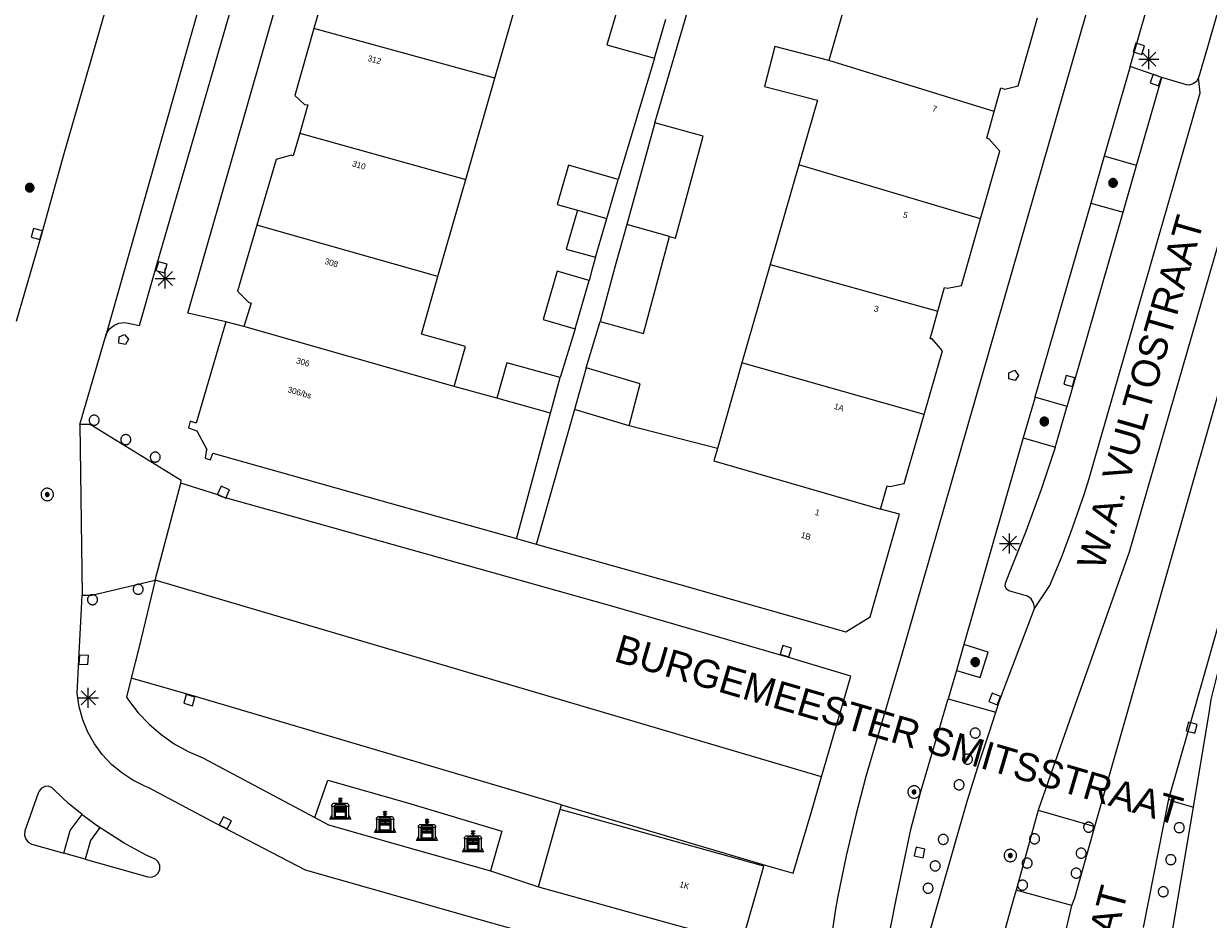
# Model space of a CAD drawing. Header units: metres. Extents: x 135779 to 137489, y 452643 to 455118.
# Tile 204 of 256: x 136679 to 136739, y 453399 to 453444. Entities that reach past the tile are written whole.
import ezdxf
from ezdxf.enums import TextEntityAlignment as Align

# ---------------------------------------------------------------- set-up
doc = ezdxf.new("R2010")
doc.units = ezdxf.units.M
for name, color, linetype, lineweight in [('KTop_BAK_Afval apart plaats', 96, 'Continuous', 13), ('KTop_NAR_Huisnummer (t)', 7, 'Continuous', 13), ('KTop_NAR_Huisnummer tijdelijk (t)', 7, 'Continuous', 13), ('KTop_ORL_Weg_Straatnaam (t)', 7, 'Continuous', 13), ('KTop_OTD_Gesloten verharding', 15, 'Continuous', 13), ('KTop_OTD_Half verhard', 15, 'Continuous', 13), ('KTop_PAL_Afsluitpaal', 222, 'Continuous', 13), ('KTop_PAL_Lichtmast', 40, 'Continuous', 13), ('KTop_PND_Grondvlaksituatie van BAG-pand [tachy]', 1, 'Continuous', 13), ('KTop_PND_Pandscheiding', 40, 'Continuous', 13), ('KTop_PUT_Brandkraan of -put', 1, 'Continuous', 13), ('KTop_PUT_Inspectie- of rioolput', 15, 'Continuous', 13), ('KTop_PUT_Kolk', 15, 'Continuous', 13), ('KTop_VGO_Boom', 92, 'Continuous', 13), ('KTop_WGD_Fietspad', 40, 'Continuous', 13), ('KTop_WGD_Parkeervlak', 251, 'Continuous', 13), ('KTop_WGD_Rijbaan_Lokale weg', 251, 'Continuous', 13), ('KTop_WGD_Voetpad', 251, 'Continuous', 13), ('KTop_WGD_Voetpad_bushalte', 251, 'Continuous', 13)]:
    doc.layers.add(name, color=color, linetype=linetype, lineweight=lineweight)
doc.styles.add('Style-ROVU', font='ROVU.shx')
doc.styles.add('Style-ROVUCURSIEF', font='ROVUCURSIEF.shx')

# ---------------------------------------------------------------- blocks, each defined once
blk = doc.blocks.new('BAK_Afval_apart_plaats')
at = {"layer": 'KTop_BAK_Afval apart plaats'}
for p, q in [((-0.43, 0.141), (-0.425, 0.168)), ((-0.43, 0.118), (-0.43, 0.141)), ((-0.29, 0.118), (-0.43, 0.118)), ((-0.43, 0.118), (-0.43, -0.457)), ((-0.29, 0.118), (-0.43, 0.118)), ((-0.425, 0.168), (-0.416, 0.193)), ((-0.416, 0.193), (-0.403, 0.215)), ((-0.403, 0.215), (-0.384, 0.24)), ((-0.384, 0.24), (-0.364, 0.258)), ((-0.364, 0.258), (-0.342, 0.272)), ((-0.342, 0.272), (0, 0.272)), ((-0.282, 0.167), (-0.29, 0.146)), ((-0.282, 0.167), (-0.29, 0.146)), ((-0.29, 0.146), (-0.29, 0.118)), ((-0.29, 0.146), (-0.29, 0.118)), ((-0.29, -0.429), (-0.29, 0.118)), ((-0.29, 0.118), (-0.29, -0.429)), ((-0.273, 0.186), (-0.282, 0.167)), ((-0.273, 0.186), (-0.282, 0.167)), ((-0.248, 0.217), (-0.273, 0.186)), ((-0.248, 0.217), (-0.273, 0.186)), ((0.248, 0.217), (-0.248, 0.217)), ((0.248, 0.217), (-0.248, 0.217)), ((-0.242, 0.081), (-0.242, 0.153)), ((-0.242, 0.153), (0.242, 0.153)), ((0.242, 0.081), (-0.242, 0.081)), ((-0.242, 0.034), (-0.242, 0.081)), ((-0.242, 0.081), (0.242, 0.081)), ((-0.242, -0.059), (-0.242, 0.034)), ((-0.242, 0.034), (0.242, 0.034)), ((0.242, 0.034), (-0.242, 0.034)), ((-0.073, 0.513), (-0.072, 0.515)), ((-0.073, 0.513), (-0.073, 0.49)), ((-0.072, 0.511), (-0.073, 0.513)), ((-0.072, 0.511), (-0.073, 0.513)), ((-0.073, 0.49), (-0.072, 0.488)), ((-0.073, 0.399), (-0.073, 0.376)), ((-0.072, 0.397), (-0.073, 0.399)), ((-0.073, 0.376), (-0.072, 0.374)), ((-0.072, 0.515), (-0.071, 0.516)), ((-0.07, 0.51), (-0.072, 0.511)), ((-0.07, 0.51), (-0.072, 0.511)), ((-0.072, 0.488), (-0.07, 0.486)), ((-0.07, 0.396), (-0.072, 0.397)), ((-0.072, 0.374), (-0.07, 0.373)), ((-0.071, 0.516), (-0.07, 0.517)), ((-0.07, 0.517), (-0.067, 0.519)), ((-0.069, 0.509), (-0.07, 0.51)), ((-0.069, 0.509), (-0.07, 0.51)), ((-0.07, 0.486), (-0.069, 0.485)), ((-0.069, 0.395), (-0.07, 0.396)), ((-0.07, 0.373), (-0.069, 0.371)), ((-0.066, 0.507), (-0.069, 0.509)), ((-0.066, 0.507), (-0.069, 0.509)), ((-0.069, 0.485), (-0.066, 0.484)), ((-0.066, 0.394), (-0.069, 0.395)), ((-0.069, 0.371), (-0.066, 0.37)), ((-0.067, 0.519), (-0.065, 0.52)), ((-0.063, 0.506), (-0.066, 0.507)), ((-0.063, 0.506), (-0.066, 0.507)), ((-0.066, 0.484), (-0.063, 0.483)), ((-0.063, 0.392), (-0.066, 0.394)), ((-0.066, 0.37), (-0.063, 0.369)), ((-0.065, 0.52), (-0.061, 0.521)), ((-0.059, 0.505), (-0.063, 0.506)), ((-0.059, 0.505), (-0.063, 0.506)), ((-0.063, 0.483), (-0.059, 0.482)), ((-0.059, 0.391), (-0.063, 0.392)), ((-0.063, 0.369), (-0.059, 0.368)), ((-0.061, 0.521), (-0.055, 0.523)), ((-0.054, 0.504), (-0.059, 0.505)), ((-0.054, 0.504), (-0.059, 0.505)), ((-0.059, 0.482), (-0.054, 0.481)), ((-0.054, 0.39), (-0.059, 0.391)), ((-0.059, 0.368), (-0.054, 0.367)), ((-0.055, 0.523), (-0.049, 0.524)), ((-0.048, 0.503), (-0.054, 0.504)), ((-0.048, 0.503), (-0.054, 0.504)), ((-0.054, 0.481), (-0.048, 0.48)), ((-0.048, 0.389), (-0.054, 0.39)), ((-0.054, 0.367), (-0.048, 0.366)), ((-0.049, 0.524), (-0.043, 0.525)), ((-0.043, 0.502), (-0.048, 0.503)), ((-0.043, 0.502), (-0.048, 0.503)), ((-0.048, 0.48), (-0.043, 0.479)), ((-0.043, 0.388), (-0.048, 0.389)), ((-0.048, 0.366), (-0.043, 0.365)), ((-0.043, 0.525), (-0.035, 0.526)), ((-0.036, 0.501), (-0.043, 0.502)), ((-0.036, 0.501), (-0.043, 0.502)), ((-0.043, 0.479), (-0.036, 0.478)), ((-0.036, 0.388), (-0.043, 0.388)), ((-0.043, 0.365), (-0.036, 0.364)), ((-0.03, 0.501), (-0.036, 0.501)), ((-0.03, 0.501), (-0.036, 0.501)), ((-0.036, 0.478), (-0.03, 0.478)), ((-0.03, 0.387), (-0.036, 0.388)), ((-0.036, 0.364), (-0.03, 0.364)), ((-0.035, 0.526), (-0.029, 0.527)), ((-0.021, 0.5), (-0.03, 0.501)), ((-0.021, 0.5), (-0.03, 0.501)), ((-0.03, 0.478), (-0.028, 0.478)), ((-0.021, 0.387), (-0.03, 0.387)), ((-0.03, 0.364), (-0.028, 0.364)), ((-0.029, 0.527), (-0.023, 0.527)), ((-0.028, 0.478), (-0.021, 0.477)), ((-0.028, 0.468), (-0.028, 0.478)), ((-0.028, 0.478), (-0.021, 0.477)), ((-0.028, 0.4), (-0.028, 0.468)), ((-0.028, 0.468), (-0.021, 0.468)), ((-0.021, 0.468), (-0.028, 0.468)), ((-0.021, 0.4), (-0.028, 0.4)), ((-0.028, 0.364), (-0.021, 0.363)), ((-0.028, 0.355), (-0.028, 0.364)), ((-0.028, 0.364), (-0.021, 0.363)), ((-0.028, 0.272), (-0.028, 0.355)), ((-0.028, 0.355), (-0.021, 0.354)), ((-0.021, 0.354), (-0.028, 0.355)), ((0.028, 0.272), (-0.028, 0.272)), ((-0.023, 0.527), (-0.013, 0.528)), ((-0.014, 0.5), (-0.021, 0.5)), ((-0.014, 0.5), (-0.021, 0.5)), ((-0.021, 0.477), (-0.014, 0.477)), ((-0.021, 0.477), (-0.014, 0.477)), ((-0.021, 0.468), (-0.014, 0.468)), ((-0.014, 0.468), (-0.021, 0.468)), ((-0.014, 0.399), (-0.021, 0.4)), ((-0.014, 0.386), (-0.021, 0.387)), ((-0.021, 0.363), (-0.014, 0.363)), ((-0.021, 0.363), (-0.014, 0.363)), ((-0.021, 0.354), (-0.014, 0.354)), ((-0.014, 0.354), (-0.021, 0.354)), ((0, 0.5), (-0.014, 0.5)), ((0, 0.5), (-0.014, 0.5)), ((-0.014, 0.477), (0, 0.477)), ((-0.014, 0.477), (0, 0.477)), ((-0.014, 0.468), (0, 0.468)), ((0, 0.468), (-0.014, 0.468)), ((0, 0.399), (-0.014, 0.399)), ((0, 0.386), (-0.014, 0.386)), ((-0.014, 0.363), (0, 0.363)), ((-0.014, 0.363), (0, 0.363)), ((-0.014, 0.354), (0, 0.354)), ((0, 0.354), (-0.014, 0.354)), ((-0.013, 0.528), (-0.005, 0.528)), ((-0.005, 0.528), (0, 0.528)), ((0, 0.528), (0.005, 0.528)), ((0, 0.5), (0, 0.477)), ((0, 0.477), (0, 0.5)), ((0, 0.477), (0, 0.5)), ((0, 0.5), (0.014, 0.5)), ((0.014, 0.5), (0, 0.5)), ((0.014, 0.477), (0, 0.477)), ((0, 0.477), (0.014, 0.477)), ((0.014, 0.468), (0, 0.468)), ((0, 0.468), (0, 0.399)), ((0, 0.468), (0, 0.399)), ((0.014, 0.468), (0, 0.468)), ((0, 0.399), (0.014, 0.399)), ((0, 0.363), (0, 0.386)), ((0, 0.363), (0, 0.386)), ((0, 0.386), (0.014, 0.386)), ((0.014, 0.363), (0, 0.363)), ((0, 0.363), (0.014, 0.363)), ((0, 0.354), (0.014, 0.354)), ((0, 0.272), (0, 0.354)), ((0, 0.354), (0, 0.272)), ((0.014, 0.354), (0, 0.354)), ((0, 0.272), (0.342, 0.272)), ((0.028, 0.272), (0, 0.272)), ((0, 0.272), (0.028, 0.272)), ((0.005, 0.528), (0.013, 0.528)), ((0.013, 0.528), (0.023, 0.527)), ((0.014, 0.5), (0.021, 0.5)), ((0.021, 0.5), (0.014, 0.5)), ((0.021, 0.477), (0.014, 0.477)), ((0.014, 0.477), (0.021, 0.477)), ((0.021, 0.468), (0.014, 0.468)), ((0.021, 0.468), (0.014, 0.468)), ((0.014, 0.399), (0.021, 0.4)), ((0.014, 0.386), (0.021, 0.387)), ((0.021, 0.363), (0.014, 0.363)), ((0.014, 0.363), (0.021, 0.363)), ((0.014, 0.354), (0.021, 0.354)), ((0.021, 0.354), (0.014, 0.354)), ((0.021, 0.5), (0.03, 0.501)), ((0.03, 0.501), (0.021, 0.5)), ((0.028, 0.478), (0.021, 0.477)), ((0.021, 0.477), (0.028, 0.478)), ((0.021, 0.468), (0.028, 0.468)), ((0.028, 0.468), (0.021, 0.468)), ((0.028, 0.468), (0.021, 0.468)), ((0.021, 0.4), (0.028, 0.4)), ((0.021, 0.387), (0.03, 0.387)), ((0.028, 0.364), (0.021, 0.363)), ((0.021, 0.363), (0.028, 0.364)), ((0.021, 0.354), (0.028, 0.355)), ((0.028, 0.355), (0.021, 0.354)), ((0.023, 0.527), (0.029, 0.527)), ((0.03, 0.478), (0.028, 0.478)), ((0.028, 0.478), (0.028, 0.468)), ((0.028, 0.4), (0.028, 0.468)), ((0.03, 0.364), (0.028, 0.364)), ((0.028, 0.364), (0.028, 0.355)), ((0.028, 0.355), (0.028, 0.272)), ((0.029, 0.527), (0.035, 0.526)), ((0.03, 0.501), (0.036, 0.501)), ((0.036, 0.501), (0.03, 0.501)), ((0.036, 0.478), (0.03, 0.478)), ((0.03, 0.387), (0.036, 0.388)), ((0.036, 0.364), (0.03, 0.364)), ((0.035, 0.526), (0.043, 0.525)), ((0.036, 0.501), (0.043, 0.502)), ((0.043, 0.502), (0.036, 0.501)), ((0.043, 0.479), (0.036, 0.478)), ((0.036, 0.388), (0.043, 0.388)), ((0.043, 0.365), (0.036, 0.364)), ((0.043, 0.525), (0.049, 0.524)), ((0.043, 0.502), (0.048, 0.503)), ((0.048, 0.503), (0.043, 0.502)), ((0.048, 0.48), (0.043, 0.479)), ((0.043, 0.388), (0.048, 0.389)), ((0.048, 0.366), (0.043, 0.365)), ((0.048, 0.503), (0.054, 0.504)), ((0.054, 0.504), (0.048, 0.503)), ((0.054, 0.481), (0.048, 0.48)), ((0.048, 0.389), (0.054, 0.39)), ((0.054, 0.367), (0.048, 0.366)), ((0.049, 0.524), (0.055, 0.523)), ((0.054, 0.504), (0.059, 0.505)), ((0.059, 0.505), (0.054, 0.504)), ((0.059, 0.482), (0.054, 0.481)), ((0.054, 0.39), (0.059, 0.391)), ((0.059, 0.368), (0.054, 0.367)), ((0.055, 0.523), (0.061, 0.521)), ((0.059, 0.505), (0.063, 0.506)), ((0.063, 0.506), (0.059, 0.505)), ((0.063, 0.483), (0.059, 0.482)), ((0.059, 0.391), (0.063, 0.392)), ((0.063, 0.369), (0.059, 0.368)), ((0.061, 0.521), (0.065, 0.52)), ((0.063, 0.506), (0.066, 0.507)), ((0.066, 0.507), (0.063, 0.506)), ((0.066, 0.484), (0.063, 0.483)), ((0.063, 0.392), (0.066, 0.394)), ((0.066, 0.37), (0.063, 0.369)), ((0.065, 0.52), (0.067, 0.519)), ((0.066, 0.507), (0.069, 0.509)), ((0.069, 0.509), (0.066, 0.507)), ((0.069, 0.485), (0.066, 0.484)), ((0.066, 0.394), (0.069, 0.395)), ((0.069, 0.371), (0.066, 0.37)), ((0.067, 0.519), (0.07, 0.517)), ((0.069, 0.509), (0.07, 0.51)), ((0.07, 0.51), (0.069, 0.509)), ((0.07, 0.486), (0.069, 0.485)), ((0.069, 0.395), (0.07, 0.396)), ((0.07, 0.373), (0.069, 0.371)), ((0.07, 0.517), (0.071, 0.516)), ((0.07, 0.51), (0.072, 0.511)), ((0.072, 0.511), (0.07, 0.51)), ((0.072, 0.488), (0.07, 0.486)), ((0.07, 0.396), (0.072, 0.397)), ((0.072, 0.374), (0.07, 0.373)), ((0.071, 0.516), (0.072, 0.515)), ((0.072, 0.515), (0.073, 0.513)), ((0.072, 0.511), (0.073, 0.513)), ((0.073, 0.513), (0.072, 0.511)), ((0.073, 0.49), (0.072, 0.488)), ((0.072, 0.397), (0.073, 0.399)), ((0.073, 0.376), (0.072, 0.374)), ((0.073, 0.513), (0.073, 0.49)), ((0.073, 0.399), (0.073, 0.376)), ((0.242, 0.153), (0.242, 0.081)), ((0.242, 0.081), (0.242, 0.034)), ((0.242, 0.034), (0.242, -0.059)), ((0.273, 0.186), (0.248, 0.217)), ((0.273, 0.186), (0.248, 0.217)), ((0.282, 0.167), (0.273, 0.186)), ((0.282, 0.167), (0.273, 0.186)), ((0.29, 0.146), (0.282, 0.167)), ((0.29, 0.146), (0.282, 0.167)), ((0.29, 0.118), (0.29, 0.146)), ((0.29, 0.118), (0.29, 0.146)), ((0.43, 0.118), (0.29, 0.118)), ((0.29, 0.118), (0.29, -0.429)), ((0.43, 0.118), (0.29, 0.118)), ((0.29, -0.429), (0.29, 0.118)), ((0.342, 0.272), (0.364, 0.258)), ((0.364, 0.258), (0.384, 0.24)), ((0.384, 0.24), (0.403, 0.215)), ((0.403, 0.215), (0.416, 0.193)), ((0.416, 0.193), (0.425, 0.168)), ((0.425, 0.168), (0.43, 0.141)), ((0.43, 0.141), (0.43, 0.118)), ((0.43, -0.457), (0.43, 0.118)), ((-0.528, -0.528), (-0.43, -0.332)), ((0.528, -0.528), (-0.528, -0.528)), ((-0.43, -0.332), (-0.43, -0.457)), ((-0.43, -0.457), (0.43, -0.457)), ((-0.43, -0.457), (0.43, -0.457)), ((0.29, -0.429), (-0.29, -0.429)), ((-0.29, -0.429), (0.29, -0.429)), ((0.242, -0.059), (-0.242, -0.059)), ((-0.242, -0.059), (-0.242, -0.092)), ((0.242, -0.059), (-0.242, -0.059)), ((-0.242, -0.092), (0.242, -0.092)), ((-0.242, -0.11), (-0.242, -0.092)), ((-0.242, -0.092), (0.242, -0.092)), ((0.242, -0.11), (-0.242, -0.11)), ((0.242, -0.11), (-0.242, -0.11)), ((-0.242, -0.147), (0.242, -0.147)), ((-0.242, -0.41), (-0.242, -0.147)), ((0.242, -0.41), (-0.242, -0.41)), ((0.242, -0.11), (0.242, -0.059)), ((0.242, -0.092), (0.242, -0.11)), ((0.242, -0.092), (0.242, -0.11)), ((0.242, -0.147), (0.242, -0.41)), ((0.43, -0.457), (0.43, -0.332)), ((0.43, -0.332), (0.528, -0.528))]:
    blk.add_line(p, q, dxfattribs=at)
at = {"layer": 'KTop_BAK_Afval apart plaats', "flags": 128}
blk.add_lwpolyline([(0.029, 0.413), (0.035, 0.412), (0.043, 0.411), (0.049, 0.41), (0.055, 0.409), (0.061, 0.407), (0.065, 0.406), (0.067, 0.405), (0.07, 0.403), (0.071, 0.402), (0.072, 0.401), (0.073, 0.399), (0.072, 0.397), (0.07, 0.396), (0.069, 0.395), (0.066, 0.394), (0.063, 0.392), (0.059, 0.391), (0.054, 0.39), (0.048, 0.389), (0.043, 0.388), (0.036, 0.388), (0.03, 0.387), (0.021, 0.387), (0.014, 0.386), (0, 0.386), (-0.014, 0.386), (-0.021, 0.387), (-0.03, 0.387), (-0.036, 0.388), (-0.043, 0.388), (-0.048, 0.389), (-0.054, 0.39), (-0.059, 0.391), (-0.063, 0.392), (-0.066, 0.394), (-0.069, 0.395), (-0.07, 0.396), (-0.072, 0.397), (-0.073, 0.399), (-0.072, 0.401), (-0.071, 0.402), (-0.07, 0.403), (-0.067, 0.405), (-0.065, 0.406), (-0.061, 0.407), (-0.055, 0.409), (-0.049, 0.41), (-0.043, 0.411), (-0.035, 0.412), (-0.029, 0.413), (-0.028, 0.413), (-0.028, 0.4), (-0.021, 0.4), (-0.014, 0.399), (0, 0.399), (0.014, 0.399), (0.021, 0.4), (0.028, 0.4), (0.028, 0.413), (0.029, 0.413), (0.028, 0.413)], dxfattribs=at)
at = {"layer": 'KTop_BAK_Afval apart plaats'}
for p in [(0, 0), (-0.43, -0.457)]:
    blk.add_point(p, dxfattribs=at)
blk = doc.blocks.new('PAL_Lichtmast')
at = {"layer": 'KTop_PAL_Lichtmast'}
for p, q in [((-0.354, -0.354), (0.354, 0.354)), ((0.354, -0.354), (-0.354, 0.354)), ((0, -0.5), (0, 0.5)), ((-0.5, 0), (0.5, 0))]:
    blk.add_line(p, q, dxfattribs=at)
blk = doc.blocks.new('PAL_Afsluitpaal')
at = {"layer": 'KTop_PAL_Afsluitpaal', "flags": 128}
blk.add_lwpolyline([(0.25, 0), (0.249, 0.026), (0.245, 0.052), (0.238, 0.077), (0.228, 0.102), (0.217, 0.125), (0.202, 0.147), (0.186, 0.167), (0.167, 0.186), (0.147, 0.202), (0.125, 0.217), (0.102, 0.228), (0.077, 0.238), (0.052, 0.245), (0.026, 0.249), (0, 0.25), (-0.026, 0.249), (-0.052, 0.245), (-0.077, 0.238), (-0.102, 0.228), (-0.125, 0.217), (-0.147, 0.202), (-0.167, 0.186), (-0.186, 0.167), (-0.202, 0.147), (-0.217, 0.125), (-0.228, 0.102), (-0.238, 0.077), (-0.245, 0.052), (-0.249, 0.026), (-0.25, 0), (-0.249, -0.026), (-0.245, -0.052), (-0.238, -0.077), (-0.228, -0.102), (-0.217, -0.125), (-0.202, -0.147), (-0.186, -0.167), (-0.167, -0.186), (-0.147, -0.202), (-0.125, -0.217), (-0.102, -0.228), (-0.077, -0.238), (-0.052, -0.245), (-0.026, -0.249), (0, -0.25), (0.026, -0.249), (0.052, -0.245), (0.077, -0.238), (0.102, -0.228), (0.125, -0.217), (0.147, -0.202), (0.167, -0.186), (0.186, -0.167), (0.202, -0.147), (0.217, -0.125), (0.228, -0.102), (0.238, -0.077), (0.245, -0.052), (0.249, -0.026), (0.25, 0)], dxfattribs=at)
blk = doc.blocks.new('PUT_Kolk')
at = {"layer": 'KTop_PUT_Kolk', "flags": 128}
blk.add_lwpolyline([(0.225, -0.225), (0.225, 0.225), (-0.225, 0.225), (-0.225, -0.225), (0.225, -0.225)], dxfattribs=at)
blk = doc.blocks.new('PUT_Brandkraan_of_-put')
at = {"layer": 'KTop_PUT_Brandkraan of -put'}
for p, q in [((-0.25, 0.034), (0, 0.25)), ((-0.158, -0.25), (-0.25, 0.034)), ((0, 0.25), (0.25, 0.033)), ((0.25, 0.033), (0.158, -0.25)), ((0.158, -0.25), (-0.158, -0.25))]:
    blk.add_line(p, q, dxfattribs=at)
blk = doc.blocks.new('PUT_Inspectie-_of_rioolput')
at = {"layer": 'KTop_PUT_Inspectie- of rioolput', "flags": 128}
for points in [[(0.31, 0), (0.308, 0.032), (0.303, 0.064), (0.294, 0.095), (0.283, 0.126), (0.268, 0.155), (0.25, 0.182), (0.23, 0.207), (0.207, 0.23), (0.182, 0.25), (0.154, 0.268), (0.126, 0.283), (0.095, 0.294), (0.064, 0.303), (0.032, 0.308), (0, 0.309), (-0.032, 0.308), (-0.064, 0.303), (-0.096, 0.294), (-0.126, 0.283), (-0.155, 0.268), (-0.182, 0.25), (-0.207, 0.23), (-0.23, 0.207), (-0.25, 0.182), (-0.268, 0.154), (-0.283, 0.126), (-0.294, 0.095), (-0.303, 0.064), (-0.308, 0.032), (-0.309, 0), (-0.308, -0.032), (-0.303, -0.064), (-0.294, -0.096), (-0.283, -0.126), (-0.268, -0.155), (-0.25, -0.182), (-0.23, -0.207), (-0.207, -0.23), (-0.182, -0.25), (-0.155, -0.268), (-0.126, -0.283), (-0.096, -0.294), (-0.064, -0.303), (-0.032, -0.308), (0, -0.309), (0.032, -0.308), (0.064, -0.303), (0.095, -0.294), (0.126, -0.283), (0.155, -0.268), (0.182, -0.25), (0.207, -0.23), (0.23, -0.207), (0.25, -0.182), (0.268, -0.155), (0.283, -0.126), (0.294, -0.096), (0.303, -0.064), (0.308, -0.032), (0.31, 0)], [(0.095, 0), (0.094, 0.009), (0.092, 0.019), (0.09, 0.029), (0.086, 0.038), (0.082, 0.047), (0.076, 0.055), (0.07, 0.063), (0.063, 0.07), (0.055, 0.076), (0.047, 0.082), (0.038, 0.086), (0.029, 0.09), (0.019, 0.092), (0.009, 0.094), (0, 0.094), (-0.01, 0.094), (-0.02, 0.092), (-0.029, 0.09), (-0.039, 0.086), (-0.048, 0.082), (-0.056, 0.076), (-0.064, 0.07), (-0.071, 0.063), (-0.077, 0.055), (-0.082, 0.047), (-0.087, 0.038), (-0.09, 0.029), (-0.093, 0.019), (-0.094, 0.009), (-0.095, 0), (-0.094, -0.01), (-0.093, -0.02), (-0.09, -0.029), (-0.087, -0.039), (-0.082, -0.048), (-0.077, -0.056), (-0.071, -0.064), (-0.064, -0.071), (-0.056, -0.077), (-0.047, -0.082), (-0.039, -0.087), (-0.029, -0.09), (-0.02, -0.093), (-0.01, -0.094), (0, -0.095), (0.009, -0.094), (0.019, -0.093), (0.029, -0.09), (0.038, -0.087), (0.047, -0.082), (0.055, -0.077), (0.063, -0.071), (0.07, -0.064), (0.076, -0.056), (0.082, -0.047), (0.086, -0.039), (0.09, -0.029), (0.092, -0.02), (0.094, -0.01), (0.095, 0)], [(0.035, 0), (0.034, 0.003), (0.034, 0.007), (0.033, 0.01), (0.031, 0.014), (0.03, 0.017), (0.028, 0.02), (0.026, 0.023), (0.023, 0.026), (0.02, 0.028), (0.017, 0.03), (0.014, 0.031), (0.01, 0.033), (0.007, 0.034), (0.003, 0.034), (0, 0.034), (-0.004, 0.034), (-0.007, 0.034), (-0.011, 0.033), (-0.014, 0.031), (-0.018, 0.03), (-0.021, 0.028), (-0.023, 0.026), (-0.026, 0.023), (-0.028, 0.02), (-0.03, 0.017), (-0.032, 0.014), (-0.033, 0.01), (-0.034, 0.007), (-0.035, 0.003), (-0.035, 0), (-0.035, -0.004), (-0.034, -0.007), (-0.033, -0.011), (-0.032, -0.014), (-0.03, -0.018), (-0.028, -0.021), (-0.026, -0.023), (-0.023, -0.026), (-0.021, -0.028), (-0.017, -0.03), (-0.014, -0.032), (-0.011, -0.033), (-0.007, -0.034), (-0.004, -0.035), (0, -0.035), (0.003, -0.035), (0.007, -0.034), (0.01, -0.033), (0.014, -0.032), (0.017, -0.03), (0.02, -0.028), (0.023, -0.026), (0.026, -0.023), (0.028, -0.021), (0.03, -0.017), (0.031, -0.014), (0.033, -0.011), (0.034, -0.007), (0.034, -0.004), (0.035, 0)], [(0.01, 0.02), (0.007, 0.02), (0.005, 0.021), (0.003, 0.022), (0.001, 0.022), (-0.001, 0.022), (-0.004, 0.022), (-0.006, 0.021), (-0.008, 0.02), (-0.01, 0.019), (-0.012, 0.018), (-0.014, 0.017), (-0.016, 0.015), (-0.017, 0.013), (-0.019, 0.012), (-0.02, 0.009), (-0.021, 0.007), (-0.022, 0.005), (-0.022, 0.003), (-0.022, 0.001), (-0.022, -0.001), (-0.022, -0.004), (-0.022, -0.006), (-0.021, -0.008), (-0.02, -0.01), (-0.019, -0.012), (-0.017, -0.014), (-0.016, -0.016), (-0.014, -0.017), (-0.012, -0.019), (-0.01, -0.02), (-0.008, -0.021), (-0.006, -0.022), (-0.003, -0.022), (-0.001, -0.022), (0.001, -0.022), (0.003, -0.022), (0.005, -0.022), (0.008, -0.021), (0.01, -0.02), (0.012, -0.019), (0.014, -0.017), (0.015, -0.016), (0.017, -0.014), (0.018, -0.012), (0.02, -0.01), (0.02, -0.008), (0.021, -0.006), (0.022, -0.003), (0.022, -0.001), (0.022, 0.001), (0.022, 0.003), (0.021, 0.005), (0.02, 0.008), (0.019, 0.01), (0.018, 0.012), (0.017, 0.014), (0.015, 0.015), (0.013, 0.017), (0.012, 0.018), (0.01, 0.02)]]:
    blk.add_lwpolyline(points, dxfattribs=at)
blk = doc.blocks.new('VGO_Boom')
at = {"layer": 'KTop_VGO_Boom', "flags": 128}
for points in [[(0.215, 0), (0.214, 0.022), (0.21, 0.045), (0.204, 0.066), (0.196, 0.087), (0.186, 0.108), (0.174, 0.126), (0.16, 0.144), (0.144, 0.16), (0.126, 0.174), (0.107, 0.186), (0.087, 0.196), (0.066, 0.204), (0.045, 0.21), (0.022, 0.214), (-0.001, 0.215), (-0.023, 0.214), (-0.045, 0.21), (-0.067, 0.204), (-0.088, 0.196), (-0.108, 0.186), (-0.127, 0.174), (-0.144, 0.16), (-0.16, 0.144), (-0.174, 0.126), (-0.187, 0.107), (-0.197, 0.087), (-0.205, 0.066), (-0.211, 0.045), (-0.214, 0.022), (-0.215, -0.001), (-0.214, -0.023), (-0.211, -0.045), (-0.205, -0.067), (-0.197, -0.088), (-0.187, -0.108), (-0.174, -0.127), (-0.16, -0.144), (-0.144, -0.16), (-0.127, -0.174), (-0.108, -0.187), (-0.088, -0.197), (-0.067, -0.205), (-0.045, -0.211), (-0.023, -0.214), (0, -0.215), (0.022, -0.214), (0.045, -0.211), (0.066, -0.205), (0.087, -0.197), (0.108, -0.187), (0.126, -0.174), (0.144, -0.16), (0.16, -0.144), (0.174, -0.127), (0.186, -0.108), (0.196, -0.088), (0.204, -0.067), (0.21, -0.045), (0.214, -0.023), (0.215, -0.001)], [(0.155, 0), (0.154, 0.016), (0.152, 0.032), (0.147, 0.048), (0.142, 0.063), (0.134, 0.078), (0.125, 0.091), (0.115, 0.104), (0.104, 0.115), (0.091, 0.125), (0.077, 0.134), (0.063, 0.142), (0.048, 0.147), (0.032, 0.152), (0.016, 0.154), (-0.001, 0.155), (-0.017, 0.154), (-0.033, 0.152), (-0.048, 0.147), (-0.064, 0.142), (-0.078, 0.134), (-0.092, 0.125), (-0.104, 0.115), (-0.116, 0.104), (-0.126, 0.091), (-0.135, 0.077), (-0.142, 0.063), (-0.148, 0.048), (-0.152, 0.032), (-0.155, 0.016), (-0.155, -0.001), (-0.155, -0.017), (-0.152, -0.033), (-0.148, -0.048), (-0.142, -0.064), (-0.135, -0.078), (-0.126, -0.092), (-0.116, -0.104), (-0.104, -0.116), (-0.092, -0.126), (-0.078, -0.135), (-0.064, -0.142), (-0.048, -0.148), (-0.033, -0.152), (-0.017, -0.155), (0, -0.155), (0.016, -0.155), (0.032, -0.152), (0.048, -0.148), (0.063, -0.142), (0.078, -0.135), (0.091, -0.126), (0.104, -0.116), (0.115, -0.104), (0.125, -0.092), (0.134, -0.078), (0.142, -0.064), (0.147, -0.048), (0.152, -0.033), (0.154, -0.017), (0.155, -0.001)], [(0.095, 0), (0.094, 0.01), (0.093, 0.02), (0.09, 0.029), (0.087, 0.039), (0.082, 0.048), (0.077, 0.056), (0.071, 0.064), (0.064, 0.071), (0.056, 0.077), (0.047, 0.082), (0.039, 0.087), (0.029, 0.09), (0.02, 0.093), (0.01, 0.094), (-0.001, 0.095), (-0.01, 0.094), (-0.02, 0.093), (-0.03, 0.09), (-0.039, 0.087), (-0.048, 0.082), (-0.056, 0.077), (-0.064, 0.071), (-0.071, 0.064), (-0.077, 0.056), (-0.083, 0.047), (-0.087, 0.039), (-0.091, 0.029), (-0.093, 0.02), (-0.095, 0.01), (-0.095, -0.001), (-0.095, -0.01), (-0.093, -0.02), (-0.091, -0.03), (-0.087, -0.039), (-0.083, -0.048), (-0.077, -0.056), (-0.071, -0.064), (-0.064, -0.071), (-0.056, -0.077), (-0.048, -0.083), (-0.039, -0.087), (-0.03, -0.091), (-0.02, -0.093), (-0.01, -0.095), (0, -0.095), (0.01, -0.095), (0.02, -0.093), (0.029, -0.091), (0.039, -0.087), (0.048, -0.083), (0.056, -0.077), (0.064, -0.071), (0.071, -0.064), (0.077, -0.056), (0.082, -0.048), (0.087, -0.039), (0.09, -0.03), (0.093, -0.02), (0.094, -0.01), (0.095, -0.001)], [(0.035, 0), (0.035, 0.004), (0.034, 0.007), (0.033, 0.011), (0.032, 0.014), (0.03, 0.018), (0.028, 0.021), (0.026, 0.023), (0.023, 0.026), (0.021, 0.028), (0.017, 0.03), (0.014, 0.032), (0.011, 0.033), (0.007, 0.034), (0.004, 0.035), (-0.001, 0.035), (-0.004, 0.035), (-0.008, 0.034), (-0.011, 0.033), (-0.015, 0.032), (-0.018, 0.03), (-0.021, 0.028), (-0.024, 0.026), (-0.027, 0.023), (-0.029, 0.021), (-0.031, 0.017), (-0.032, 0.014), (-0.034, 0.011), (-0.035, 0.007), (-0.035, 0.004), (-0.035, -0.001), (-0.035, -0.004), (-0.035, -0.008), (-0.034, -0.011), (-0.032, -0.015), (-0.031, -0.018), (-0.029, -0.021), (-0.027, -0.024), (-0.024, -0.027), (-0.021, -0.029), (-0.018, -0.031), (-0.015, -0.032), (-0.011, -0.034), (-0.008, -0.035), (-0.004, -0.035), (0, -0.035), (0.004, -0.035), (0.007, -0.035), (0.011, -0.034), (0.014, -0.032), (0.018, -0.031), (0.021, -0.029), (0.023, -0.027), (0.026, -0.024), (0.028, -0.021), (0.03, -0.018), (0.032, -0.015), (0.033, -0.011), (0.034, -0.008), (0.035, -0.004), (0.035, 0)]]:
    blk.add_lwpolyline(points, dxfattribs=at)

msp = doc.modelspace()

# ---------------------------------------------------------------- linework, layer by layer
at = {"layer": 'KTop_OTD_Gesloten verharding', "flags": 128}
msp.add_lwpolyline([(136694.024, 453404.015), (136694.678, 453405.879), (136698.648, 453404.745), (136703.355, 453403.328), (136702.79, 453401.34)], dxfattribs=at)
at = {"layer": 'KTop_OTD_Half verhard', "flags": 128}
for points in [[(136735.013, 453436.556), (136733.41, 453437.016)], [(136732.738, 453434.679), (136734.342, 453434.218)], [(136731.555, 453424.523), (136729.95, 453424.985)], [(136729.368, 453422.962), (136730.97, 453422.5)], [(136726.027, 453411.343), (136727.21, 453411.002), (136727.618, 453412.253), (136726.399, 453412.637)]]:
    msp.add_lwpolyline(points, dxfattribs=at)
at = {"layer": 'KTop_PND_Grondvlaksituatie van BAG-pand [tachy]', "flags": 128}
for points in [[(136696.17, 453448.264), (136695.797, 453446.964), (136695.686, 453447.013), (136694.978, 453446.831), (136693.97, 453443.392)], [(136721.047, 453446.601), (136719.669, 453441.799)], [(136702.994, 453440.906), (136704.443, 453445.959)], [(136709.166, 453444.547), (136708.597, 453442.58), (136710.974, 453441.907)], [(136710.974, 453441.907), (136711.539, 453443.86)], [(136727.916, 453439.252), (136728.24, 453440.423), (136728.441, 453440.36), (136729.114, 453440.531), (136730.083, 453443.923)], [(136693.97, 453443.392), (136693.028, 453440.048), (136693.503, 453439.597), (136693.674, 453439.584), (136693.269, 453438.173)], [(136719.669, 453441.799), (136716.977, 453442.496), (136716.459, 453440.505), (136719.098, 453439.818), (136718.172, 453436.589)], [(136701.548, 453435.859), (136702.994, 453440.906)], [(136727.228, 453433.893), (136728.192, 453437.271), (136727.672, 453437.866), (136727.546, 453437.915), (136727.916, 453439.252)], [(136693.269, 453438.173), (136692.94, 453437.03), (136692.84, 453437.064), (136692.087, 453436.857), (136691.129, 453433.573)], [(136710.977, 453438.678), (136710.128, 453435.538), (136709.582, 453433.604)], [(136711.716, 453433.002), (136712.008, 453432.92), (136712.544, 453434.885), (136713.393, 453438.025), (136710.977, 453438.678)], [(136709.156, 453435.854), (136706.672, 453436.574), (136706.114, 453434.61), (136707.131, 453434.321)], [(136718.172, 453436.589), (136716.743, 453431.613)], [(136700.159, 453431.009), (136701.548, 453435.859)], [(136708.59, 453433.906), (136709.156, 453435.854)], [(136707.131, 453434.321), (136706.567, 453432.376), (136708.032, 453431.984)], [(136691.129, 453433.573), (136690.167, 453430.273), (136690.708, 453429.728), (136690.843, 453429.674), (136690.472, 453428.524)], [(136708.032, 453431.984), (136708.59, 453433.906)], [(136709.582, 453433.604), (136709.037, 453431.67), (136708.254, 453428.764)], [(136725.101, 453429.277), (136725.432, 453430.466), (136725.588, 453430.428), (136726.277, 453430.564), (136727.228, 453433.893)], [(136708.254, 453428.764), (136710.42, 453428.167), (136711.206, 453431.085), (136711.716, 453433.002)], [(136707.705, 453430.821), (136706.108, 453431.281), (136705.411, 453428.86), (136707.007, 453428.4)], [(136716.743, 453431.613), (136715.333, 453426.699)], [(136700.973, 453425.516), (136701.547, 453427.519), (136699.337, 453428.14), (136700.159, 453431.009)], [(136707.007, 453428.4), (136707.705, 453430.821)], [(136724.419, 453424.119), (136725.336, 453427.303), (136724.814, 453427.904), (136724.719, 453427.903), (136725.101, 453429.277)], [(136689.578, 453428.753), (136688.1, 453423.692), (136687.804, 453423.789), (136687.714, 453423.462), (136687.997, 453423.362), (136688.134, 453423.317), (136688.636, 453422.372), (136688.602, 453422.288), (136688.545, 453421.946), (136688.811, 453421.856), (136688.927, 453422.187), (136692.77, 453421.108), (136697.366, 453419.817), (136704.088, 453417.93)], [(136690.472, 453428.524), (136689.578, 453428.753)], [(136706.261, 453425.969), (136703.595, 453426.706), (136703.106, 453424.937)], [(136707.559, 453426.454), (136706.971, 453424.378)], [(136709.705, 453423.563), (136710.252, 453425.651), (136707.559, 453426.454)], [(136715.333, 453426.699), (136714.106, 453422.422)], [(136705.782, 453424.197), (136706.261, 453425.969)], [(136703.106, 453424.937), (136700.973, 453425.516)], [(136704.088, 453417.93), (136704.114, 453418.027), (136705.782, 453424.197)], [(136706.971, 453424.378), (136705.094, 453417.752), (136705.066, 453417.655)], [(136722.247, 453419.406), (136722.575, 453420.559), (136722.706, 453420.525), (136723.429, 453420.687), (136724.419, 453424.119)], [(136714.106, 453422.422), (136709.705, 453423.563)], [(136705.066, 453417.655), (136712.234, 453415.632), (136720.518, 453413.28), (136721.723, 453414.028), (136723.19, 453419.15), (136722.247, 453419.406)], [(136705.186, 453400.551), (136707.168, 453400), (136709.54, 453399.34), (136715.331, 453397.73), (136715.348, 453397.795), (136715.973, 453400), (136716.42, 453401.58), (136706.258, 453404.406)], [(136705.186, 453400.551), (136706.258, 453404.406)]]:
    msp.add_lwpolyline(points, dxfattribs=at)
at = {"layer": 'KTop_PND_Pandscheiding', "flags": 128}
for points in [[(136702.994, 453440.906), (136693.97, 453443.392)], [(136727.916, 453439.252), (136719.669, 453441.799)], [(136693.269, 453438.173), (136701.548, 453435.859)], [(136727.228, 453433.893), (136718.172, 453436.589)], [(136707.131, 453434.321), (136708.59, 453433.906)], [(136700.159, 453431.009), (136691.129, 453433.573)], [(136711.716, 453433.002), (136709.582, 453433.604)], [(136716.743, 453431.613), (136725.101, 453429.277)], [(136700.973, 453425.516), (136690.472, 453428.524)], [(136724.419, 453424.119), (136715.333, 453426.699)], [(136705.782, 453424.197), (136703.106, 453424.937)], [(136709.705, 453423.563), (136706.971, 453424.378)], [(136714.106, 453422.422), (136713.929, 453421.804), (136722.247, 453419.406)]]:
    msp.add_lwpolyline(points, dxfattribs=at)
at = {"layer": 'KTop_WGD_Fietspad', "flags": 128}
for points in [[(136758.584, 453535.173), (136740.323, 453471.39), (136737.335, 453460.954), (136723.217, 453411.858), (136721.517, 453406.057), (136721.012, 453404.129), (136720.523, 453402.093), (136720.102, 453400), (136720.002, 453399.434), (136719.68, 453397.323), (136719.438, 453395.201), (136719.367, 453394.324)], [(136734.7, 453441.502), (136740.012, 453459.976)], [(136737.856, 453404.525), (136738.65, 453409.335), (136738.736, 453409.905), (136739.119, 453411.432), (136739.601, 453413.091), (136743.589, 453426.886), (136752.794, 453458.855)], [(136734.7, 453441.502), (136733.41, 453437.016)], [(136733.41, 453437.016), (136732.738, 453434.679)], [(136732.738, 453434.679), (136729.95, 453424.985)], [(136729.95, 453424.985), (136729.935, 453424.932), (136729.368, 453422.962)], [(136729.368, 453422.962), (136726.399, 453412.637)], [(136726.399, 453412.637), (136726.027, 453411.343)], [(136726.027, 453411.343), (136725.948, 453411.069), (136725.615, 453409.932)], [(136722.057, 453394.746), (136722.757, 453398.566), (136723.041, 453400), (136723.762, 453403.408), (136724.257, 453405.298), (136725.615, 453409.932)], [(136736.797, 453398.259), (136737.856, 453404.525)]]:
    msp.add_lwpolyline(points, dxfattribs=at)
at = {"layer": 'KTop_WGD_Parkeervlak', "flags": 128}
for points in [[(136735.013, 453436.556), (136736.274, 453440.944)], [(136738.114, 453440.925), (136738.01, 453440.749), (136737.848, 453440.624), (136737.65, 453440.571), (136737.502, 453440.582), (136736.274, 453440.944)], [(136734.342, 453434.218), (136735.013, 453436.556)], [(136731.555, 453424.523), (136731.9, 453425.72), (136734.342, 453434.218)], [(136730.97, 453422.5), (136730.974, 453422.513), (136731.015, 453422.647), (136731.544, 453424.483), (136731.555, 453424.523)], [(136729.924, 453414.447), (136729.925, 453414.51), (136729.877, 453414.729), (136729.756, 453414.918), (136729.577, 453415.053), (136728.644, 453415.323), (136728.526, 453415.413), (136728.466, 453415.553), (136728.483, 453415.705), (136728.672, 453416.228), (136729.514, 453418.295), (136730.282, 453420.391), (136730.97, 453422.5)], [(136706.328, 453404.639), (136687.828, 453410.107), (136684.858, 453410.966)]]:
    msp.add_lwpolyline(points, dxfattribs=at)
at = {"layer": 'KTop_WGD_Rijbaan_Lokale weg', "flags": 128}
for points in [[(136679.141, 453428.786), (136680.39, 453433.07), (136681.49, 453437.03), (136684.067, 453445.987), (136694.299, 453481.707)], [(136698.434, 453480.439), (136683.56, 453427.95)], [(136743.76, 453460.6), (136738.55, 453442.46), (136738.114, 453440.925)], [(136752.178, 453459.018), (136751.867, 453457.859), (136746.981, 453441.105), (136741.874, 453423.354), (136737.639, 453408.51), (136736.611, 453404.925)], [(136742.194, 453443.407), (136734.655, 453417.249), (136731.668, 453408.847), (136730.115, 453404.38)], [(136732.937, 453403.565), (136734.033, 453407.395), (136739.929, 453428.051), (136744.221, 453442.818)], [(136729.924, 453414.447), (136730.694, 453415.591), (136731.301, 453417.076), (136731.822, 453418.472), (136732.423, 453420.183), (136732.654, 453420.934), (136732.922, 453421.868), (136738.196, 453440.189), (136738.114, 453440.925)], [(136682.3, 453423.63), (136683.56, 453427.95)], [(136682.3, 453423.63), (136682.41, 453415.1)], [(136686.05, 453415.85), (136687.33, 453420.69)], [(136719.307, 453406.04), (136720.769, 453411.068), (136717.713, 453411.978), (136708.953, 453414.517), (136693.03, 453419), (136689.38, 453420.02), (136689.14, 453420.13), (136687.33, 453420.69)], [(136719.307, 453406.04), (136686.05, 453415.85)], [(136713.917, 453395.619), (136702.21, 453398.92), (136698.415, 453400), (136693.552, 453401.384), (136689.44, 453403.52), (136685.71, 453405.5), (136685.544, 453405.567), (136684.946, 453405.864), (136684.387, 453406.23), (136683.876, 453406.66), (136683.419, 453407.148), (136683.025, 453407.687), (136682.697, 453408.269), (136682.442, 453408.886), (136682.262, 453409.53), (136682.16, 453410.19), (136682.24, 453411.89), (136682.37, 453414.11), (136682.41, 453415.1)], [(136727.99, 453409.26), (136728.174, 453409.831), (136728.536, 453410.758), (136729.924, 453414.447)], [(136723.836, 453395.124), (136723.893, 453395.438), (136725.194, 453400), (136726.585, 453404.877), (136727.178, 453406.78), (136727.659, 453408.233), (136727.99, 453409.26)], [(136682.408, 453404.16), (136681.73, 453404.71), (136681.05, 453405.36), (136680.918, 453405.497), (136680.742, 453405.568), (136680.553, 453405.561), (136680.382, 453405.477), (136680.261, 453405.331), (136680.22, 453405.22), (136679.56, 453403.34), (136679.54, 453403.133), (136679.598, 453402.933), (136679.727, 453402.77), (136679.9, 453402.68), (136681.502, 453402.226)], [(136736.611, 453404.925), (136735.347, 453398.516)], [(136682.408, 453404.16), (136683.297, 453403.513)], [(136730.115, 453404.38), (136729.011, 453400.381)], [(136682.561, 453401.926), (136685.692, 453401.039), (136685.878, 453401.03), (136686.063, 453401.099), (136686.207, 453401.235), (136686.285, 453401.416), (136686.287, 453401.614), (136686.211, 453401.797), (136686.09, 453401.92), (136685.61, 453402.13), (136684.505, 453402.735), (136683.44, 453403.409), (136683.297, 453403.513)], [(136731.785, 453399.615), (136731.935, 453400), (136732.937, 453403.565)], [(136682.561, 453401.926), (136681.502, 453402.226)], [(136729.011, 453400.381), (136728.901, 453400), (136727.676, 453395.648), (136727.617, 453395.373), (136727.637, 453395.092), (136727.736, 453394.829), (136727.904, 453394.603), (136728.128, 453394.433), (136728.391, 453394.334), (136728.672, 453394.311), (136728.947, 453394.369), (136729.191, 453394.498), (136729.196, 453394.501), (136729.397, 453394.697), (136729.488, 453394.838), (136731.416, 453398.039), (136731.785, 453399.615)]]:
    msp.add_lwpolyline(points, dxfattribs=at)
at = {"layer": 'KTop_WGD_Voetpad', "flags": 128}
for points in [[(136689.578, 453428.753), (136687.685, 453429.184), (136703.399, 453484.066), (136712.279, 453515.08), (136713.234, 453518.593), (136714.413, 453522.638), (136718.957, 453538.479), (136720.848, 453537.929)], [(136683.56, 453427.95), (136683.631, 453428.166), (136683.782, 453428.396), (136683.992, 453428.574), (136684.245, 453428.683), (136684.518, 453428.716), (136684.79, 453428.67), (136685.28, 453428.57), (136686.13, 453431.54), (136688.26, 453438.94), (136693.981, 453458.732), (136700.083, 453479.933)], [(136710.977, 453438.678), (136712.463, 453443.723), (136713.395, 453447.001), (136714.002, 453448.838)], [(136710.974, 453441.907), (136709.156, 453435.854)], [(136708.032, 453431.984), (136707.845, 453431.322), (136707.705, 453430.821)], [(136707.559, 453426.454), (136708.254, 453428.764)], [(136707.007, 453428.4), (136706.261, 453425.969)], [(136687.33, 453420.69), (136687.35, 453420.83), (136682.81, 453423.62), (136682.3, 453423.63)], [(136704.088, 453417.93), (136705.066, 453417.655)], [(136682.41, 453415.1), (136682.89, 453415.1), (136686.05, 453415.85)], [(136686.05, 453415.85), (136685.25, 453412.52), (136684.858, 453410.966)], [(136684.858, 453410.966), (136684.62, 453410.02), (136684.723, 453409.869), (136685.209, 453409.241), (136685.755, 453408.665), (136686.357, 453408.147), (136687.008, 453407.692), (136687.701, 453407.305), (136688.43, 453406.99), (136694.024, 453404.015)], [(136725.615, 453409.932), (136727.99, 453409.26)], [(136706.328, 453404.639), (136710.61, 453403.374), (136716.493, 453401.635), (136717.889, 453401.223), (136718.818, 453404.358), (136719.307, 453406.04)], [(136706.258, 453404.406), (136706.328, 453404.639)], [(136736.611, 453404.925), (136736.946, 453404.787), (136737.856, 453404.525)], [(136681.502, 453402.226), (136681.821, 453403.353), (136682.408, 453404.16)], [(136694.024, 453404.015), (136694.71, 453403.65), (136698.033, 453402.7), (136702.79, 453401.34)], [(136730.115, 453404.38), (136732.937, 453403.565)], [(136683.297, 453403.513), (136682.827, 453402.867), (136682.561, 453401.926)], [(136702.79, 453401.34), (136705.186, 453400.551)], [(136731.785, 453399.615), (136730.391, 453400), (136729.011, 453400.381)]]:
    msp.add_lwpolyline(points, dxfattribs=at)
at = {"layer": 'KTop_WGD_Voetpad_bushalte', "flags": 128}
msp.add_lwpolyline([(136736.274, 453440.944), (136734.7, 453441.502)], dxfattribs=at)

# ---------------------------------------------------------------- block references
at = {"layer": 'KTop_BAK_Afval apart plaats'}
for p in [(136695.292, 453404.445), (136697.526, 453403.789), (136699.618, 453403.393), (136701.911, 453402.82)]:
    msp.add_blockref('BAK_Afval_apart_plaats', p, dxfattribs=at)
at = {"layer": 'KTop_PAL_Afsluitpaal'}
for p in [(136683.011, 453423.84), (136684.591, 453422.87), (136686.061, 453422), (136682.931, 453414.88), (136685.211, 453415.4), (136726.97, 453408.224), (136726.583, 453406.918), (136726.162, 453405.641), (136732.627, 453403.528), (136737.151, 453403.501), (136725.375, 453402.915), (136729.931, 453402.944), (136732.253, 453402.23), (136736.727, 453401.903), (136724.974, 453401.591), (136729.558, 453401.733), (136732.007, 453401.231), (136724.617, 453400.477), (136729.332, 453400.632), (136736.351, 453400.303)]:
    msp.add_blockref('PAL_Afsluitpaal', p, dxfattribs=at)
at = {"layer": 'KTop_PAL_Lichtmast'}
for p in [(136735.631, 453441.86), (136686.561, 453430.91), (136728.681, 453417.692), (136682.721, 453409.98)]:
    msp.add_blockref('PAL_Lichtmast', p, dxfattribs=at)
at = {"layer": 'KTop_PUT_Brandkraan of -put'}
for p, rotation in [((136684.441, 453427.84), 130.2852454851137), ((136728.875, 453426.103), 343.9547341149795)]:
    msp.add_blockref('PUT_Brandkraan_of_-put', p, dxfattribs=dict(at, rotation=rotation))
at = {"layer": 'KTop_PUT_Inspectie- of rioolput'}
for p, rotation in [((136680.672, 453420.132), 0.7388260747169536), ((136723.92, 453405.282), 345.3236068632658), ((136728.721, 453402.111), 344.566820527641)]:
    msp.add_blockref('PUT_Inspectie-_of_rioolput', p, dxfattribs=dict(at, rotation=rotation))
at = {"layer": 'KTop_PUT_Kolk'}
for p, rotation in [((136735.131, 453442.38), 163.9579798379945), ((136735.98, 453440.818), 70.48003356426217), ((136680.15, 453433.139), 344.4758890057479), ((136686.37, 453431.471), 164.029127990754), ((136731.666, 453425.8), 343.9673743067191), ((136689.466, 453420.255), 245.3764352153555), ((136717.519, 453412.308), 253.8362878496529), ((136682.489, 453411.878), 176.6486689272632), ((136687.761, 453409.868), 73.53402957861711), ((136727.941, 453409.922), 338.6690061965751), ((136737.768, 453408.488), 164.0765275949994), ((136689.557, 453403.741), 242.5501422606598), ((136724.19, 453402.261), 168.054584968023)]:
    msp.add_blockref('PUT_Kolk', p, dxfattribs=dict(at, rotation=rotation))
at = {"layer": 'KTop_VGO_Boom'}
for p in [(136733.845, 453435.686), (136679.798, 453435.448), (136730.415, 453423.777), (136726.97, 453411.767)]:
    msp.add_blockref('VGO_Boom', p, dxfattribs=at)

# ---------------------------------------------------------------- texts
at = {"layer": 'KTop_NAR_Huisnummer (t)', "style": 'Style-ROVU'}
for s, rotation, p in [('7', 344.1, (136725.053, 453439.354)), ('5', 344.1, (136723.598, 453434.051)), ('3', 344.1, (136722.145, 453429.368)), ('1A', 344.1, (136720.412, 453424.42)), ('1', 344.1, (136719.203, 453419.207)), ('1B', 344.1, (136718.757, 453417.994)), ('1K', 344.2, (136712.699, 453400.556))]:
    msp.add_text(s, height=0.3, rotation=rotation, dxfattribs=at).set_placement(p, align=Align.MIDDLE_RIGHT)
at = {"layer": 'KTop_NAR_Huisnummer tijdelijk (t)', "style": 'Style-ROVUCURSIEF'}
for s, rotation, p in [('312', 344.3, (136696.674, 453441.925)), ('310', 344, (136695.906, 453436.665)), ('308', 344, (136694.529, 453431.793)), ('306', 344, (136693.105, 453426.832)), ('306/bs', 344, (136692.682, 453425.385))]:
    msp.add_text(s, height=0.3, rotation=rotation, dxfattribs=at).set_placement(p, align=Align.MIDDLE_LEFT)
at = {"layer": 'KTop_ORL_Weg_Straatnaam (t)', "style": 'Style-ROVU'}
for s, rotation, p in [('W.A. VULTOSTRAAT', 73.97589, (136733.37, 453416.292)), ('BURGEMEESTER SMITSSTRAAT', 343.72374, (136708.887, 453411.827)), ('CONSTANT ERZEIJSTRAAT', 75.10181, (136728.276, 453376.525))]:
    msp.add_text(s, height=1.4, rotation=rotation, dxfattribs=at).set_placement(p)

doc.saveas('drawing.dxf')
